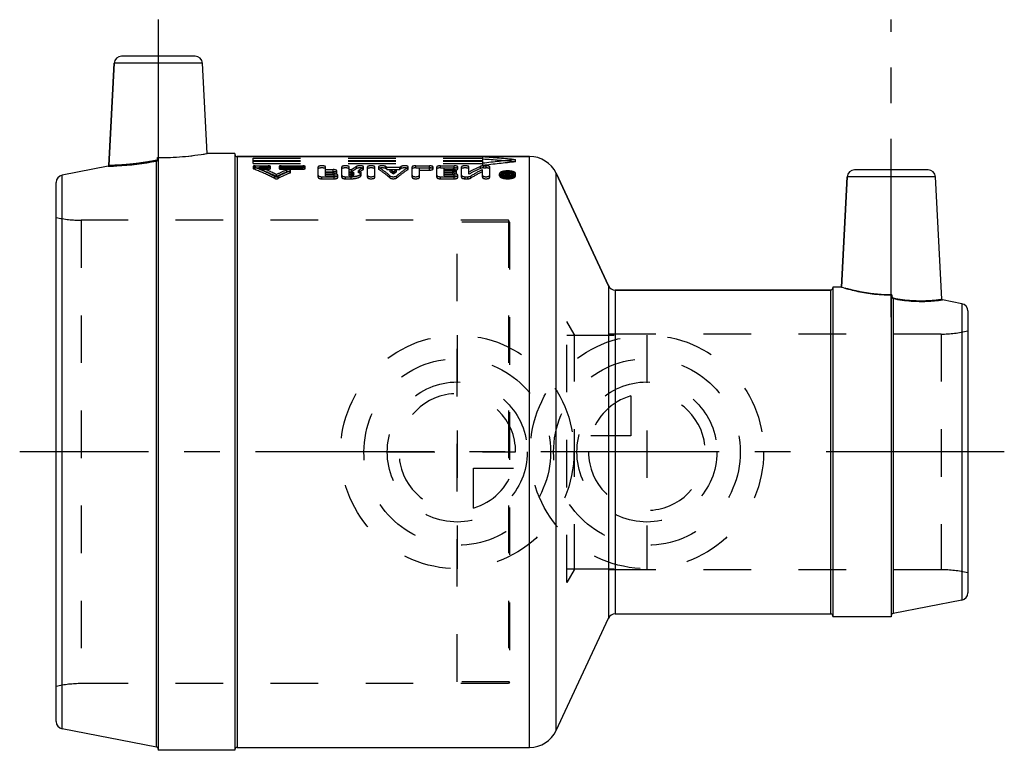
# Model space of a CAD drawing. Header units: millimetres. Extents: x 432 to 568, y 452 to 553.
import ezdxf

# ---------------------------------------------------------------- set-up
doc = ezdxf.new("R2010")
doc.units = ezdxf.units.MM
doc.header["$LTSCALE"] = 65.185185
doc.linetypes.add('CENTER', pattern=[0.6, 0.375, -0.075, 0.075, -0.075])
doc.linetypes.add('HIDDEN', pattern=[0.2, 0.1, -0.1])
for name, color, linetype in [('ACHSEN_1', 7, 'CONTINUOUS'), ('ACHSEN_S', 7, 'CONTINUOUS'), ('KOERPER', 7, 'CONTINUOUS'), ('KONST.EL_MIT_GEO', 7, 'CONTINUOUS'), ('KURVEN', 7, 'CONTINUOUS')]:
    doc.layers.add(name, color=color, linetype=linetype)

msp = doc.modelspace()

# ---------------------------------------------------------------- linework, layer by layer
at = {"layer": 'ACHSEN_1', "color": 2, "linetype": 'CENTER'}
for p, q in [((451.5, 552.58), (451.5, 525.26)), ((552, 511.82), (552, 552.58))]:
    msp.add_line(p, q, dxfattribs=at)
at = {"layer": 'ACHSEN_S', "color": 2, "linetype": 'CENTER'}
msp.add_line((567.5, 493.32), (432.5, 493.32), dxfattribs=at)
at = {"layer": 'KOERPER', "color": 7, "linetype": 'Continuous'}
for p, q in [((444.71, 532.58), (445.45, 546.63)), ((458.2, 534.23), (457.55, 546.63)), ((462, 534.23), (458.2, 534.23)), ((462, 534.23), (462, 452.43)), ((462.3, 533.83), (502.42, 533.83)), ((506.04, 531.52), (513.23, 516.1)), ((545.16, 515.92), (545.95, 531.03)), ((558.93, 514.26), (558.05, 531.03)), ((545.16, 515.92), (544, 515.92)), ((544, 515.92), (544, 470.73)), ((514.14, 515.52), (543.7, 515.52)), ((506.04, 455.13), (513.23, 470.55)), ((514.14, 471.12), (543.7, 471.12)), ((552, 470.73), (544, 470.73)), ((462, 452.43), (451.5, 452.43)), ((462.3, 452.82), (502.42, 452.82))]:
    msp.add_line(p, q, dxfattribs=at)
at = {"layer": 'KOERPER', "color": 8, "linetype": 'HIDDEN'}
for p, q in [((499.64, 524.83), (492.5, 524.83)), ((492.5, 461.83), (492.5, 524.82)), ((499.64, 524.83), (499.5, 525.08)), ((499.64, 524.83), (499.64, 461.82)), ((507.5, 475.43), (507.5, 511.22)), ((508.51, 509.48), (507.5, 511.22)), ((507.5, 509.32), (518.5, 509.32)), ((518.5, 509.32), (518.5, 477.33)), ((507.5, 477.32), (518.5, 477.32)), ((508.51, 477.18), (507.5, 475.43)), ((499.64, 461.82), (492.5, 461.82)), ((499.64, 461.82), (499.5, 461.57))]:
    msp.add_line(p, q, dxfattribs=at)
at = {"layer": 'KONST.EL_MIT_GEO', "color": 7, "linetype": 'Continuous'}
for p, q in [((456.55, 547.58), (446.45, 547.58)), ((445.45, 546.63), (444.71, 532.58)), ((457.55, 546.63), (445.45, 546.63)), ((451.4, 533.49), (451.4, 533.67)), ((451.5, 533.65), (451.5, 452.43)), ((462.3, 533.83), (462.3, 452.82)), ((502.42, 533.83), (462.3, 533.83)), ((502.42, 452.82), (502.42, 533.83)), ((444.63, 532.49), (438.31, 531.26)), ((444.63, 532.49), (444.91, 532.5)), ((444.71, 532.58), (444.73, 532.58)), ((451.26, 452.87), (451.26, 533.2)), ((557.05, 531.98), (546.95, 531.98)), ((438.31, 455.39), (438.31, 531.26)), ((506.04, 455.13), (506.04, 531.52)), ((513.23, 516.1), (506.04, 531.52)), ((545.95, 531.03), (545.16, 515.92)), ((558.05, 531.03), (545.95, 531.03)), ((437.5, 456.37), (437.5, 530.28)), ((513.23, 516.1), (513.23, 470.55)), ((514.14, 515.52), (514.14, 471.12)), ((543.7, 515.52), (514.14, 515.52)), ((543.7, 471.12), (543.7, 515.52)), ((552, 514.81), (552, 470.73)), ((552.1, 514.85), (552.1, 514.65)), ((552.24, 514.35), (552.24, 471.17)), ((559, 514.16), (559.01, 514.16)), ((561.69, 513.64), (559.01, 514.16)), ((561.69, 513.64), (561.69, 473.01)), ((562.5, 512.66), (562.5, 473.99)), ((561.69, 473.01), (552.24, 471.17)), ((451.26, 452.87), (438.31, 455.39))]:
    msp.add_line(p, q, dxfattribs=at)
at = {"layer": 'KONST.EL_MIT_GEO', "color": 8, "linetype": 'HIDDEN'}
for p, q in [((462, 534.12), (462, 452.52)), ((464.5, 532.87), (464.5, 533.58)), ((464.5, 533.58), (496, 533.58)), ((464.5, 533.28), (496, 533.28)), ((496, 533.28), (496, 533.76)), ((500.5, 533.09), (500.5, 533.39)), ((464.5, 533.18), (496, 533.18)), ((464.5, 532.87), (496, 532.87)), ((464.5, 532.46), (464.5, 532.17)), ((464.56, 532.12), (464.56, 532.41)), ((464.8, 532.26), (464.8, 532.54)), ((464.8, 532.54), (466.58, 532.54)), ((464.8, 532.26), (466.58, 532.26)), ((465.39, 532.09), (465.39, 532.38)), ((465.39, 532.38), (466.58, 532.38)), ((465.39, 532.09), (466.58, 532.09)), ((466.58, 532.09), (466.58, 532.54)), ((466.88, 532.17), (466.88, 532.46)), ((468.07, 532.46), (468.07, 532.17)), ((468.36, 532.09), (468.36, 532.54)), ((468.36, 532.54), (471.33, 532.54)), ((468.36, 532.38), (471.33, 532.38)), ((468.36, 532.26), (471.33, 532.26)), ((468.36, 532.09), (471.33, 532.09)), ((469.11, 531.71), (469.11, 531.99)), ((469.65, 531.65), (469.65, 531.93)), ((471.33, 532.09), (471.33, 532.54)), ((471.63, 532.17), (471.63, 532.46)), ((473.42, 530.97), (473.42, 532.4)), ((474.44, 531.74), (474.44, 532.4)), ((474.44, 532.02), (475.46, 532.02)), ((475.46, 531.74), (475.46, 532.02)), ((476.65, 530.97), (476.65, 532.4)), ((477.67, 531.74), (477.67, 532.4)), ((477.67, 532.02), (478.01, 532.02)), ((478.01, 531.74), (478.01, 532.02)), ((478.69, 532.17), (478.69, 532.46)), ((479.61, 532.05), (479.61, 532.34)), ((479.66, 532.11), (479.66, 532.4)), ((480.17, 530.97), (480.17, 532.4)), ((481.19, 530.97), (481.19, 532.4)), ((481.7, 532.4), (481.7, 532.11)), ((481.74, 532.05), (481.74, 532.34)), ((482.67, 532.17), (482.67, 532.46)), ((482.86, 532.05), (482.86, 532.34)), ((482.86, 532.34), (484.62, 532.34)), ((482.86, 532.05), (484.62, 532.05)), ((483.3, 531.74), (483.3, 532.02)), ((483.3, 532.02), (484.17, 532.02)), ((484.17, 531.74), (484.17, 532.02)), ((484.62, 532.05), (484.62, 532.34)), ((484.8, 532.17), (484.8, 532.46)), ((485.74, 532.05), (485.74, 532.34)), ((485.78, 532.11), (485.78, 532.4)), ((486.29, 530.97), (486.29, 532.4)), ((486.8, 532.26), (486.8, 532.54)), ((486.8, 532.54), (488.67, 532.54)), ((486.8, 532.26), (488.67, 532.26)), ((487.31, 530.97), (487.31, 532.25)), ((487.31, 532.25), (488.67, 532.25)), ((487.31, 531.96), (488.67, 531.96)), ((488.67, 532.26), (488.67, 532.54)), ((488.67, 531.96), (488.67, 532.25)), ((489.18, 532.11), (489.18, 532.4)), ((489.68, 530.97), (489.68, 532.4)), ((490.19, 532.26), (490.19, 532.54)), ((490.19, 532.54), (492.06, 532.54)), ((490.19, 532.26), (492.06, 532.26)), ((490.7, 531.74), (490.7, 532.25)), ((490.7, 532.25), (492.06, 532.25)), ((490.7, 532.02), (491.89, 532.02)), ((490.7, 531.96), (492.06, 531.96)), ((491.89, 531.74), (491.89, 532.02)), ((492.06, 532.26), (492.06, 532.54)), ((492.06, 531.96), (492.06, 532.25)), ((492.57, 532.11), (492.57, 532.4)), ((493.08, 530.97), (493.08, 532.4)), ((494.1, 531.41), (494.1, 532.4)), ((495.67, 532.19), (495.67, 532.48)), ((495.94, 530.97), (495.94, 532.02)), ((496, 532.58), (496, 533.18)), ((496.11, 532.26), (496.11, 532.54)), ((496.11, 532.54), (496.44, 532.54)), ((496.11, 532.26), (496.44, 532.26)), ((496.44, 532.26), (496.44, 532.54)), ((496.95, 530.97), (496.95, 532.4)), ((467.48, 530.82), (467.48, 531.1)), ((467.72, 531.07), (467.72, 531.35)), ((467.96, 530.82), (467.96, 531.1)), ((469.59, 531.59), (469.59, 531.87)), ((473.93, 530.77), (473.93, 531.05)), ((473.93, 531.05), (475.63, 531.05)), ((473.93, 530.77), (475.63, 530.77)), ((474.44, 531.74), (475.46, 531.74)), ((474.44, 531.15), (474.44, 531.69)), ((474.44, 531.69), (475.46, 531.69)), ((474.44, 531.43), (475.63, 531.43)), ((474.44, 531.4), (475.46, 531.4)), ((474.44, 531.15), (475.63, 531.15)), ((475.46, 531.4), (475.46, 531.69)), ((475.63, 531.15), (475.63, 531.43)), ((475.63, 530.77), (475.63, 531.05)), ((475.97, 531.58), (475.97, 531.86)), ((476.14, 530.97), (476.14, 531.25)), ((477.16, 530.77), (477.16, 531.05)), ((477.16, 531.05), (477.95, 531.05)), ((477.16, 530.77), (477.95, 530.77)), ((477.67, 531.74), (478.01, 531.74)), ((477.67, 531.15), (477.67, 531.69)), ((477.67, 531.69), (477.95, 531.69)), ((477.67, 531.43), (477.95, 531.43)), ((477.67, 531.4), (477.95, 531.4)), ((477.67, 531.15), (477.95, 531.15)), ((477.95, 531.15), (477.95, 531.69)), ((477.95, 530.77), (477.95, 531.05)), ((478.31, 531.28), (478.31, 531.56)), ((478.94, 531.6), (478.94, 531.89)), ((479.33, 531.28), (479.33, 531.56)), ((483.27, 530.89), (483.27, 531.17)), ((483.3, 531.74), (484.17, 531.74)), ((483.74, 531.42), (483.74, 531.7)), ((484.2, 530.89), (484.2, 531.17)), ((490.19, 530.77), (490.19, 531.05)), ((490.19, 531.05), (492.06, 531.05)), ((490.19, 530.77), (492.06, 530.77)), ((490.7, 531.74), (491.89, 531.74)), ((490.7, 531.15), (490.7, 531.69)), ((490.7, 531.69), (491.89, 531.69)), ((490.7, 531.43), (492.06, 531.43)), ((490.7, 531.4), (491.89, 531.4)), ((490.7, 531.15), (492.06, 531.15)), ((491.89, 531.4), (491.89, 531.69)), ((492.06, 531.15), (492.06, 531.43)), ((492.06, 530.77), (492.06, 531.05)), ((492.4, 531.58), (492.4, 531.86)), ((492.57, 530.97), (492.57, 531.25)), ((493.59, 530.77), (493.59, 531.05)), ((493.59, 531.05), (493.93, 531.05)), ((493.59, 530.77), (493.93, 530.77)), ((493.93, 530.77), (493.93, 531.05)), ((494.36, 530.87), (494.36, 531.14)), ((498.29, 531.18), (498.29, 531.46)), ((498.55, 531.18), (498.55, 531.46)), ((499.14, 530.97), (499.14, 531.67)), ((499.14, 531.67), (499.31, 531.67)), ((499.14, 531.39), (499.31, 531.39)), ((499.14, 531.25), (499.39, 531.25)), ((499.14, 530.97), (499.39, 530.97)), ((499.28, 531.03), (499.28, 531.44)), ((499.28, 531.44), (499.39, 531.44)), ((499.28, 531.31), (499.39, 531.31)), ((499.28, 531.16), (499.39, 531.16)), ((499.28, 531.03), (499.39, 531.03)), ((499.31, 531.22), (499.31, 531.67)), ((499.31, 531.5), (499.36, 531.5)), ((499.31, 531.22), (499.36, 531.22)), ((499.36, 531.5), (499.37, 531.52)), ((499.36, 531.22), (499.36, 531.5)), ((499.39, 530.97), (499.39, 531.44)), ((499.47, 531.39), (499.47, 531.67)), ((499.47, 531.67), (499.65, 531.67)), ((499.47, 531.39), (499.65, 531.39)), ((499.48, 531.06), (499.48, 531.41)), ((499.53, 531.2), (499.53, 531.48)), ((499.65, 531.06), (499.65, 531.67)), ((500.24, 531.18), (500.24, 531.46)), ((500.5, 531.18), (500.5, 531.46)), ((440.94, 525.08), (440.94, 461.57)), ((499.5, 525.08), (440.94, 525.08)), ((499.5, 525.08), (499.5, 461.57)), ((499.64, 524.83), (499.5, 525.08)), ((544, 515.83), (544, 470.82)), ((508.51, 509.48), (507.5, 511.22)), ((508.51, 509.48), (508.51, 477.18)), ((558.85, 509.48), (508.51, 509.48)), ((558.85, 509.48), (558.85, 477.18)), ((508.51, 477.18), (507.5, 475.43)), ((558.85, 477.18), (508.51, 477.18)), ((499.64, 461.82), (499.5, 461.57)), ((499.5, 461.57), (440.94, 461.57))]:
    msp.add_line(p, q, dxfattribs=at)
at = {"layer": 'KONST.EL_MIT_GEO', "color": 7, "linetype": 'Continuous'}
for centre, radius, start, end in [((446.45, 546.58), 1, 90, 177), ((456.55, 546.58), 1, 3, 90), ((451.5, 573.25), 39.58, 269.8589, 270.0015), ((451.44, 574.9), 41.23, 270.0786, 279.4317), ((462.3, 534.12), 0.3, 180, 270), ((502.42, 529.83), 4, 25, 90), ((444.61, 532.59), 0.1, 280.9933, 357.0008), ((546.95, 530.98), 1, 90, 177), ((557.05, 530.98), 1, 3, 90), ((438.5, 530.28), 1, 101, 180), ((514.14, 516.52), 1, 205, 270), ((543.7, 515.83), 0.3, 270, 360), ((552, 535.77), 20.92, 269.9972, 270.2668), ((559.03, 514.26), 0.1, 182.9961, 259.0079), ((561.5, 512.66), 1, 0, 79), ((561.5, 473.99), 1, 281, 360), ((552.3, 470.88), 0.3, 101, 180), ((514.14, 470.12), 1, 90, 155), ((543.7, 470.82), 0.3, 37.4995, 90), ((438.5, 456.37), 1, 180, 259), ((502.42, 456.82), 4, 270, 335), ((451.2, 452.58), 0.3, 0, 79), ((462.3, 452.52), 0.3, 90, 180)]:
    msp.add_arc(centre, radius, start, end, dxfattribs=at)
at = {"layer": 'KONST.EL_MIT_GEO', "color": 8, "linetype": 'HIDDEN'}
for centre, radius, start, end in [((451.45, 574.88), 41.21, 269.9382, 279.433), ((454.23, 503.89), 30.59, 63.837, 68.6027), ((454.26, 503.47), 30.7, 64.0042, 68.7468), ((481.42, 503.43), 31.1, 113.3262, 116.1504), ((486.77, 519.24), 15.49, 121.4441, 124.4163), ((486.73, 518.92), 15.5, 121.2558, 124.2192), ((488.15, 518.86), 15.95, 122.3558, 125.255), ((488.11, 518.54), 15.96, 122.1645, 125.0558), ((475.11, 520.79), 13.9, 56.1638, 57.0702), ((475.15, 520.47), 13.91, 56.3591, 57.2629), ((474.02, 519.24), 15.8, 52.0507, 54.0178), ((493.46, 519.24), 15.8, 125.9822, 127.9493), ((492.36, 520.79), 13.9, 122.9298, 123.8362), ((492.33, 520.47), 13.91, 122.7371, 123.6409), ((505.21, 511.51), 23.03, 114.4568, 118.8368), ((505.18, 511.14), 23.1, 114.2971, 118.6583), ((507.15, 510.13), 24.6, 117.1311, 121.3322), ((481.39, 503.02), 31.21, 113.1725, 115.9834), ((482.39, 502.95), 31.63, 113.8835, 117.1478), ((482.36, 502.54), 31.74, 113.7269, 116.9764), ((474.07, 518.93), 15.79, 52.2557, 54.2187), ((493.41, 518.93), 15.79, 125.7813, 127.7443), ((507.11, 509.77), 24.65, 116.9592, 121.1444), ((499.4, 533.37), 2.22, 267.7592, 272.1674), ((510.6, 524.19), 13.25, 147.0738, 147.9596), ((510.85, 524.36), 13.52, 147.6599, 148.0492), ((499.39, 531.54), 0.232, 269.9587, 273.928), ((510.5, 524.58), 13.11, 147.2623, 147.6599), ((499.4, 533.33), 2.18, 272.1591, 274.5987), ((510.92, 524.43), 13.4, 147.2673, 148.2187), ((499.44, 531.08), 0.417, 74.0955, 77.5288), ((510.8, 524.17), 13.29, 147.0746, 148.0291), ((499.41, 533.21), 2.06, 274.5944, 276.7527), ((440.94, 540.08), 15, 256.7385, 270), ((558.85, 524.48), 15, 270, 284.0699), ((558.85, 462.18), 15, 75.9301, 90), ((543.7, 470.82), 0.3, 0, 37.4995), ((440.94, 446.57), 15, 90, 103.2615)]:
    msp.add_arc(centre, radius, start, end, dxfattribs=at)
for centre, major_axis, start_param, end_param in [((485.11, 493.32), (81.6, 0), 1.381032, 1.436916), ((485.11, 493.32), (81, 0), 1.379609, 1.435919), ((515.89, 493.32), (81.6, 0), 1.760561, 1.817052), ((515.89, 493.32), (81, 0), 1.761984, 1.818915)]:
    msp.add_ellipse(centre, major_axis=major_axis, ratio=0.5, start_param=start_param, end_param=end_param, dxfattribs=at)
for points, knots in [([(451.24, 533.29), (450.82, 533.21), (449.99, 533.06), (448.78, 532.88), (447.66, 532.75), (446.81, 532.68), (446.21, 532.64), (445.83, 532.62), (445.5, 532.61), (445.23, 532.6), (445.01, 532.59), (444.87, 532.59), (444.79, 532.59), (444.75, 532.58), (444.73, 532.58), (444.72, 532.58), (444.71, 532.58)], [0, 0, 0, 0, 0.19652, 0.384851, 0.557931, 0.709176, 0.7748, 0.832921, 0.883015, 0.924625, 0.95738, 0.980988, 0.989291, 0.995233, 0.998806, 1, 1, 1, 1]), ([(451.26, 533.2), (451.26, 533.2), (451.25, 533.23), (451.25, 533.26), (451.24, 533.29)], [0, 0, 0, 0, 0.118906, 1, 1, 1, 1]), ([(451.26, 533.2), (450.42, 533.04), (449.19, 532.84), (447.63, 532.66), (446.63, 532.58), (445.82, 532.53), (445.22, 532.5), (444.84, 532.5), (444.68, 532.49), (444.63, 532.49)], [0, 0, 0, 0, 0.384429, 0.557442, 0.708727, 0.832595, 0.924452, 0.980941, 1, 1, 1, 1]), ([(464.8, 532.54), (464.73, 532.54), (464.63, 532.53), (464.53, 532.5), (464.5, 532.47), (464.5, 532.46)], [0, 0, 0, 0, 0.660311, 0.877565, 1, 1, 1, 1]), ([(464.5, 532.46), (464.5, 532.46), (464.51, 532.43), (464.54, 532.42), (464.56, 532.41)], [0, 0, 0, 0, 0.173762, 1, 1, 1, 1]), ([(464.8, 532.26), (464.73, 532.26), (464.63, 532.25), (464.53, 532.22), (464.5, 532.19), (464.5, 532.17)], [0, 0, 0, 0, 0.660623, 0.877406, 1, 1, 1, 1]), ([(464.5, 532.17), (464.5, 532.17), (464.51, 532.14), (464.54, 532.13), (464.56, 532.12)], [0, 0, 0, 0, 0.174591, 1, 1, 1, 1]), ([(467.48, 531.1), (467.24, 531.22), (466.28, 531.7), (465.3, 532.12), (464.56, 532.41)], [0, 0, 0, 0, 0.254134, 1, 1, 1, 1]), ([(467.48, 530.82), (467.24, 530.94), (466.28, 531.41), (465.3, 531.84), (464.56, 532.12)], [0, 0, 0, 0, 0.253688, 1, 1, 1, 1]), ([(466.88, 532.46), (466.88, 532.47), (466.85, 532.5), (466.75, 532.53), (466.65, 532.54), (466.58, 532.54)], [0, 0, 0, 0, 0.122012, 0.338058, 1, 1, 1, 1]), ([(466.58, 532.38), (466.65, 532.38), (466.75, 532.39), (466.85, 532.42), (466.88, 532.45), (466.88, 532.46)], [0, 0, 0, 0, 0.658721, 0.876991, 1, 1, 1, 1]), ([(466.88, 532.17), (466.88, 532.19), (466.85, 532.22), (466.75, 532.25), (466.65, 532.26), (466.58, 532.26)], [0, 0, 0, 0, 0.122745, 0.339266, 1, 1, 1, 1]), ([(466.58, 532.09), (466.65, 532.09), (466.75, 532.1), (466.85, 532.13), (466.88, 532.16), (466.88, 532.17)], [0, 0, 0, 0, 0.657875, 0.877951, 1, 1, 1, 1]), ([(468.36, 532.54), (468.29, 532.54), (468.2, 532.53), (468.1, 532.5), (468.07, 532.47), (468.07, 532.46)], [0, 0, 0, 0, 0.659702, 0.877526, 1, 1, 1, 1]), ([(468.07, 532.46), (468.07, 532.45), (468.1, 532.42), (468.2, 532.39), (468.29, 532.38), (468.36, 532.38)], [0, 0, 0, 0, 0.122531, 0.33904, 1, 1, 1, 1]), ([(468.36, 532.26), (468.29, 532.26), (468.2, 532.25), (468.1, 532.22), (468.07, 532.19), (468.07, 532.17)], [0, 0, 0, 0, 0.658863, 0.878483, 1, 1, 1, 1]), ([(468.07, 532.17), (468.07, 532.16), (468.1, 532.13), (468.2, 532.1), (468.29, 532.09), (468.36, 532.09)], [0, 0, 0, 0, 0.123275, 0.340249, 1, 1, 1, 1]), ([(469.65, 531.93), (469.64, 531.96), (469.59, 531.99), (469.52, 532.01), (469.41, 532.03), (469.27, 532.03), (469.16, 532.01), (469.11, 531.99)], [0, 0, 0, 0, 0.139616, 0.260038, 0.407225, 0.73002, 1, 1, 1, 1]), ([(469.59, 531.87), (469.59, 531.88), (469.62, 531.89), (469.65, 531.91), (469.65, 531.93)], [0, 0, 0, 0, 0.335807, 1, 1, 1, 1]), ([(471.63, 532.46), (471.63, 532.47), (471.6, 532.5), (471.5, 532.53), (471.41, 532.54), (471.33, 532.54)], [0, 0, 0, 0, 0.122012, 0.338058, 1, 1, 1, 1]), ([(471.33, 532.38), (471.41, 532.38), (471.5, 532.39), (471.6, 532.42), (471.63, 532.45), (471.63, 532.46)], [0, 0, 0, 0, 0.658721, 0.876991, 1, 1, 1, 1]), ([(471.63, 532.17), (471.63, 532.19), (471.6, 532.22), (471.5, 532.25), (471.41, 532.26), (471.33, 532.26)], [0, 0, 0, 0, 0.122745, 0.339266, 1, 1, 1, 1]), ([(471.33, 532.09), (471.41, 532.09), (471.5, 532.1), (471.6, 532.13), (471.63, 532.16), (471.63, 532.17)], [0, 0, 0, 0, 0.657875, 0.877951, 1, 1, 1, 1]), ([(474.44, 532.4), (474.44, 532.42), (474.39, 532.47), (474.22, 532.53), (473.93, 532.56), (473.64, 532.53), (473.47, 532.47), (473.42, 532.42), (473.42, 532.4)], [0, 0, 0, 0, 0.06164, 0.170165, 0.500017, 0.829855, 0.938363, 1, 1, 1, 1]), ([(474.44, 532.11), (474.44, 532.14), (474.39, 532.19), (474.21, 532.24), (473.93, 532.27), (473.64, 532.24), (473.47, 532.19), (473.42, 532.14), (473.42, 532.11)], [0, 0, 0, 0, 0.061566, 0.170459, 0.499905, 0.829433, 0.938562, 1, 1, 1, 1]), ([(475.97, 531.86), (475.97, 531.88), (475.92, 531.94), (475.8, 531.98), (475.64, 532.02), (475.52, 532.03), (475.46, 532.02)], [0, 0, 0, 0, 0.132733, 0.35034, 0.651169, 1, 1, 1, 1]), ([(477.67, 532.4), (477.67, 532.42), (477.61, 532.47), (477.44, 532.53), (477.16, 532.56), (476.87, 532.53), (476.7, 532.47), (476.65, 532.42), (476.65, 532.4)], [0, 0, 0, 0, 0.06164, 0.170165, 0.500017, 0.829855, 0.938363, 1, 1, 1, 1]), ([(477.67, 532.11), (477.67, 532.14), (477.61, 532.19), (477.44, 532.24), (477.16, 532.27), (476.87, 532.24), (476.7, 532.19), (476.65, 532.14), (476.65, 532.11)], [0, 0, 0, 0, 0.061566, 0.170459, 0.499905, 0.829433, 0.938562, 1, 1, 1, 1]), ([(479.66, 532.4), (479.66, 532.42), (479.62, 532.46), (479.54, 532.5), (479.41, 532.53), (479.26, 532.54), (479.09, 532.55), (478.93, 532.53), (478.8, 532.51), (478.72, 532.48), (478.69, 532.46)], [0, 0, 0, 0, 0.054717, 0.145318, 0.273913, 0.429953, 0.597609, 0.75896, 0.897323, 1, 1, 1, 1]), ([(479.66, 532.11), (479.66, 532.13), (479.62, 532.18), (479.54, 532.21), (479.41, 532.24), (479.26, 532.26), (479.09, 532.26), (478.93, 532.25), (478.8, 532.22), (478.72, 532.19), (478.69, 532.17)], [0, 0, 0, 0, 0.054748, 0.145614, 0.274831, 0.430146, 0.598269, 0.758523, 0.897504, 1, 1, 1, 1]), ([(479.61, 532.34), (479.62, 532.34), (479.64, 532.36), (479.66, 532.38), (479.66, 532.4)], [0, 0, 0, 0, 0.317926, 1, 1, 1, 1]), ([(479.61, 532.05), (479.62, 532.05), (479.64, 532.07), (479.66, 532.09), (479.66, 532.11)], [0, 0, 0, 0, 0.325886, 1, 1, 1, 1]), ([(481.19, 532.4), (481.19, 532.42), (481.13, 532.47), (480.96, 532.53), (480.68, 532.56), (480.39, 532.53), (480.22, 532.47), (480.17, 532.42), (480.17, 532.4)], [0, 0, 0, 0, 0.06164, 0.170165, 0.500017, 0.829855, 0.938363, 1, 1, 1, 1]), ([(481.19, 532.11), (481.19, 532.14), (481.13, 532.19), (480.96, 532.24), (480.68, 532.27), (480.39, 532.24), (480.22, 532.19), (480.17, 532.14), (480.17, 532.11)], [0, 0, 0, 0, 0.061566, 0.170459, 0.499905, 0.829433, 0.938562, 1, 1, 1, 1]), ([(482.67, 532.46), (482.64, 532.48), (482.57, 532.51), (482.43, 532.53), (482.27, 532.55), (482.1, 532.54), (481.95, 532.53), (481.82, 532.5), (481.73, 532.46), (481.7, 532.42), (481.7, 532.4)], [0, 0, 0, 0, 0.100609, 0.237814, 0.399017, 0.567286, 0.724315, 0.853901, 0.945117, 1, 1, 1, 1]), ([(481.7, 532.4), (481.7, 532.39), (481.7, 532.37), (481.72, 532.35), (481.74, 532.34)], [0, 0, 0, 0, 0.205261, 1, 1, 1, 1]), ([(482.67, 532.17), (482.64, 532.19), (482.57, 532.22), (482.43, 532.24), (482.27, 532.26), (482.1, 532.26), (481.95, 532.24), (481.82, 532.21), (481.73, 532.18), (481.7, 532.13), (481.7, 532.11)], [0, 0, 0, 0, 0.100674, 0.238008, 0.398343, 0.566851, 0.723057, 0.853542, 0.944882, 1, 1, 1, 1]), ([(481.7, 532.11), (481.7, 532.11), (481.7, 532.08), (481.72, 532.06), (481.74, 532.05)], [0, 0, 0, 0, 0.203426, 1, 1, 1, 1]), ([(483.27, 531.17), (483.15, 531.28), (482.65, 531.69), (482.14, 532.07), (481.74, 532.34)], [0, 0, 0, 0, 0.258309, 1, 1, 1, 1]), ([(483.27, 530.89), (483.15, 531), (482.65, 531.41), (482.14, 531.79), (481.74, 532.05)], [0, 0, 0, 0, 0.258099, 1, 1, 1, 1]), ([(484.2, 531.17), (484.33, 531.28), (484.82, 531.69), (485.34, 532.07), (485.74, 532.34)], [0, 0, 0, 0, 0.258309, 1, 1, 1, 1]), ([(484.2, 530.89), (484.33, 531), (484.82, 531.41), (485.34, 531.79), (485.74, 532.05)], [0, 0, 0, 0, 0.258099, 1, 1, 1, 1]), ([(485.78, 532.4), (485.78, 532.42), (485.74, 532.46), (485.65, 532.5), (485.53, 532.53), (485.37, 532.54), (485.2, 532.55), (485.04, 532.53), (484.91, 532.51), (484.83, 532.48), (484.8, 532.46)], [0, 0, 0, 0, 0.054943, 0.146243, 0.275863, 0.432902, 0.601133, 0.762276, 0.89943, 1, 1, 1, 1]), ([(485.78, 532.11), (485.78, 532.13), (485.74, 532.18), (485.65, 532.21), (485.53, 532.24), (485.37, 532.26), (485.2, 532.26), (485.04, 532.24), (484.91, 532.22), (484.83, 532.19), (484.8, 532.17)], [0, 0, 0, 0, 0.055, 0.146495, 0.276792, 0.433038, 0.601757, 0.761809, 0.899605, 1, 1, 1, 1]), ([(485.74, 532.34), (485.74, 532.34), (485.76, 532.36), (485.78, 532.38), (485.78, 532.4)], [0, 0, 0, 0, 0.313955, 1, 1, 1, 1]), ([(485.74, 532.05), (485.74, 532.06), (485.76, 532.07), (485.78, 532.1), (485.78, 532.11)], [0, 0, 0, 0, 0.321998, 1, 1, 1, 1]), ([(486.8, 532.54), (486.68, 532.54), (486.51, 532.53), (486.34, 532.47), (486.29, 532.42), (486.29, 532.4)], [0, 0, 0, 0, 0.659697, 0.876738, 1, 1, 1, 1]), ([(486.8, 532.26), (486.68, 532.26), (486.51, 532.24), (486.34, 532.19), (486.29, 532.14), (486.29, 532.11)], [0, 0, 0, 0, 0.658924, 0.8769, 1, 1, 1, 1]), ([(489.18, 532.4), (489.18, 532.42), (489.12, 532.47), (488.95, 532.53), (488.79, 532.54), (488.67, 532.54)], [0, 0, 0, 0, 0.12324, 0.340293, 1, 1, 1, 1]), ([(488.67, 532.25), (488.79, 532.25), (488.95, 532.27), (489.12, 532.32), (489.18, 532.38), (489.18, 532.4)], [0, 0, 0, 0, 0.658059, 0.875881, 1, 1, 1, 1]), ([(489.18, 532.11), (489.18, 532.14), (489.12, 532.19), (488.95, 532.24), (488.79, 532.26), (488.67, 532.26)], [0, 0, 0, 0, 0.123807, 0.340593, 1, 1, 1, 1]), ([(488.67, 531.96), (488.79, 531.96), (488.95, 531.98), (489.12, 532.04), (489.18, 532.09), (489.18, 532.11)], [0, 0, 0, 0, 0.65753, 0.87551, 1, 1, 1, 1]), ([(490.19, 532.54), (490.07, 532.54), (489.91, 532.53), (489.74, 532.47), (489.68, 532.42), (489.68, 532.4)], [0, 0, 0, 0, 0.659697, 0.876738, 1, 1, 1, 1]), ([(490.19, 532.26), (490.07, 532.26), (489.91, 532.24), (489.74, 532.19), (489.68, 532.14), (489.68, 532.11)], [0, 0, 0, 0, 0.658924, 0.8769, 1, 1, 1, 1]), ([(492.4, 531.86), (492.4, 531.88), (492.35, 531.94), (492.24, 531.98), (492.08, 532.02), (491.96, 532.03), (491.89, 532.02)], [0, 0, 0, 0, 0.132733, 0.35034, 0.651169, 1, 1, 1, 1]), ([(492.57, 532.4), (492.57, 532.42), (492.52, 532.47), (492.35, 532.53), (492.18, 532.54), (492.06, 532.54)], [0, 0, 0, 0, 0.12324, 0.340293, 1, 1, 1, 1]), ([(492.06, 532.25), (492.18, 532.25), (492.35, 532.27), (492.52, 532.32), (492.57, 532.38), (492.57, 532.4)], [0, 0, 0, 0, 0.658059, 0.875881, 1, 1, 1, 1]), ([(492.57, 532.11), (492.57, 532.14), (492.52, 532.19), (492.35, 532.24), (492.18, 532.26), (492.06, 532.26)], [0, 0, 0, 0, 0.123807, 0.340593, 1, 1, 1, 1]), ([(492.06, 531.96), (492.18, 531.96), (492.35, 531.98), (492.52, 532.04), (492.57, 532.09), (492.57, 532.11)], [0, 0, 0, 0, 0.65753, 0.87551, 1, 1, 1, 1]), ([(494.1, 532.4), (494.1, 532.42), (494.05, 532.47), (493.88, 532.53), (493.59, 532.56), (493.3, 532.53), (493.13, 532.47), (493.08, 532.42), (493.08, 532.4)], [0, 0, 0, 0, 0.06164, 0.170165, 0.500017, 0.829855, 0.938363, 1, 1, 1, 1]), ([(494.1, 532.11), (494.1, 532.14), (494.05, 532.19), (493.88, 532.24), (493.59, 532.27), (493.3, 532.24), (493.13, 532.19), (493.08, 532.14), (493.08, 532.11)], [0, 0, 0, 0, 0.061566, 0.170459, 0.499905, 0.829433, 0.938562, 1, 1, 1, 1]), ([(496.11, 532.54), (496.02, 532.54), (495.88, 532.53), (495.73, 532.5), (495.67, 532.48)], [0, 0, 0, 0, 0.56467, 1, 1, 1, 1]), ([(496.11, 532.26), (496.02, 532.26), (495.88, 532.25), (495.73, 532.22), (495.67, 532.19)], [0, 0, 0, 0, 0.562006, 1, 1, 1, 1]), ([(496.95, 532.4), (496.95, 532.42), (496.9, 532.47), (496.73, 532.53), (496.57, 532.54), (496.44, 532.54)], [0, 0, 0, 0, 0.123262, 0.340315, 1, 1, 1, 1]), ([(496.95, 532.11), (496.95, 532.14), (496.9, 532.19), (496.73, 532.24), (496.57, 532.26), (496.44, 532.26)], [0, 0, 0, 0, 0.123173, 0.340491, 1, 1, 1, 1]), ([(467.48, 531.1), (467.55, 531.06), (467.72, 531.04), (467.89, 531.06), (467.96, 531.1)], [0, 0, 0, 0, 0.500279, 1, 1, 1, 1]), ([(467.48, 530.82), (467.55, 530.78), (467.72, 530.77), (467.89, 530.78), (467.96, 530.82)], [0, 0, 0, 0, 0.501031, 1, 1, 1, 1]), ([(469.65, 531.65), (469.65, 531.68), (469.56, 531.73), (469.43, 531.74), (469.27, 531.75), (469.16, 531.73), (469.11, 531.71)], [0, 0, 0, 0, 0.141105, 0.408768, 0.730486, 1, 1, 1, 1]), ([(469.59, 531.59), (469.6, 531.6), (469.62, 531.61), (469.65, 531.63), (469.65, 531.65)], [0, 0, 0, 0, 0.347785, 1, 1, 1, 1]), ([(473.42, 531.25), (473.42, 531.22), (473.46, 531.15), (473.58, 531.1), (473.74, 531.06), (473.86, 531.05), (473.93, 531.05)], [0, 0, 0, 0, 0.143016, 0.36241, 0.658722, 1, 1, 1, 1]), ([(473.42, 530.97), (473.42, 530.94), (473.47, 530.87), (473.58, 530.82), (473.74, 530.78), (473.86, 530.77), (473.93, 530.77)], [0, 0, 0, 0, 0.143529, 0.364073, 0.661477, 1, 1, 1, 1]), ([(475.46, 531.69), (475.52, 531.69), (475.64, 531.69), (475.81, 531.73), (475.92, 531.78), (475.97, 531.83), (475.97, 531.86)], [0, 0, 0, 0, 0.347627, 0.648061, 0.866446, 1, 1, 1, 1]), ([(475.97, 531.58), (475.97, 531.6), (475.92, 531.66), (475.8, 531.7), (475.64, 531.73), (475.52, 531.74), (475.46, 531.74)], [0, 0, 0, 0, 0.133404, 0.350931, 0.653381, 1, 1, 1, 1]), ([(475.46, 531.4), (475.52, 531.4), (475.64, 531.41), (475.8, 531.45), (475.92, 531.49), (475.97, 531.55), (475.97, 531.58)], [0, 0, 0, 0, 0.34591, 0.647123, 0.865945, 1, 1, 1, 1]), ([(476.14, 531.25), (476.14, 531.31), (475.99, 531.39), (475.82, 531.42), (475.69, 531.43), (475.63, 531.43)], [0, 0, 0, 0, 0.351546, 0.652536, 1, 1, 1, 1]), ([(475.63, 531.05), (475.69, 531.05), (475.82, 531.06), (475.98, 531.1), (476.09, 531.15), (476.14, 531.22), (476.14, 531.25)], [0, 0, 0, 0, 0.341326, 0.637649, 0.857035, 1, 1, 1, 1]), ([(476.14, 530.97), (476.14, 530.99), (476.09, 531.06), (475.97, 531.11), (475.81, 531.14), (475.69, 531.15), (475.63, 531.15)], [0, 0, 0, 0, 0.143246, 0.362172, 0.660343, 1, 1, 1, 1]), ([(475.63, 530.77), (475.69, 530.77), (475.81, 530.78), (475.98, 530.82), (476.09, 530.87), (476.14, 530.94), (476.14, 530.97)], [0, 0, 0, 0, 0.338791, 0.635756, 0.856118, 1, 1, 1, 1]), ([(476.65, 531.25), (476.65, 531.22), (476.69, 531.15), (476.81, 531.1), (476.97, 531.06), (477.09, 531.05), (477.16, 531.05)], [0, 0, 0, 0, 0.143016, 0.36241, 0.658722, 1, 1, 1, 1]), ([(476.65, 530.97), (476.65, 530.94), (476.69, 530.87), (476.81, 530.82), (476.97, 530.78), (477.09, 530.77), (477.16, 530.77)], [0, 0, 0, 0, 0.143529, 0.364073, 0.661477, 1, 1, 1, 1]), ([(477.95, 531.69), (477.99, 531.69), (478.08, 531.68), (478.2, 531.66), (478.31, 531.61), (478.31, 531.56)], [0, 0, 0, 0, 0.35083, 0.654024, 1, 1, 1, 1]), ([(477.95, 531.05), (478.12, 531.05), (478.46, 531.08), (478.84, 531.17), (479.09, 531.28), (479.24, 531.38), (479.33, 531.49), (479.33, 531.56)], [0, 0, 0, 0, 0.343222, 0.641013, 0.762047, 0.861227, 1, 1, 1, 1]), ([(478.31, 531.56), (478.31, 531.54), (478.27, 531.5), (478.19, 531.46), (478.08, 531.44), (477.99, 531.43), (477.95, 531.43)], [0, 0, 0, 0, 0.138436, 0.357481, 0.655829, 1, 1, 1, 1]), ([(477.95, 531.4), (477.99, 531.4), (478.08, 531.4), (478.2, 531.38), (478.31, 531.33), (478.31, 531.28)], [0, 0, 0, 0, 0.348498, 0.652687, 1, 1, 1, 1]), ([(478.31, 531.28), (478.31, 531.26), (478.27, 531.22), (478.15, 531.17), (478.03, 531.15), (477.95, 531.15)], [0, 0, 0, 0, 0.138213, 0.359976, 1, 1, 1, 1]), ([(477.95, 530.77), (478.12, 530.77), (478.45, 530.8), (478.84, 530.89), (479.09, 531), (479.24, 531.09), (479.33, 531.21), (479.33, 531.28)], [0, 0, 0, 0, 0.34309, 0.639471, 0.760629, 0.861379, 1, 1, 1, 1]), ([(479.33, 531.56), (479.33, 531.59), (479.3, 531.66), (479.22, 531.75), (479.1, 531.83), (479, 531.87), (478.94, 531.89)], [0, 0, 0, 0, 0.178257, 0.393193, 0.665554, 1, 1, 1, 1]), ([(479.33, 531.28), (479.33, 531.35), (479.25, 531.46), (479.1, 531.54), (479, 531.59), (478.94, 531.6)], [0, 0, 0, 0, 0.387883, 0.661776, 1, 1, 1, 1]), ([(480.17, 531.25), (480.17, 531.22), (480.21, 531.15), (480.33, 531.1), (480.49, 531.06), (480.68, 531.05), (480.87, 531.06), (481.03, 531.1), (481.14, 531.15), (481.19, 531.22), (481.19, 531.25)], [0, 0, 0, 0, 0.071518, 0.181213, 0.329405, 0.500016, 0.670627, 0.818807, 0.928487, 1, 1, 1, 1]), ([(480.17, 530.97), (480.17, 530.94), (480.21, 530.87), (480.33, 530.82), (480.49, 530.78), (480.68, 530.77), (480.86, 530.78), (481.03, 530.82), (481.14, 530.87), (481.19, 530.94), (481.19, 530.97)], [0, 0, 0, 0, 0.071738, 0.182239, 0.330385, 0.499941, 0.669712, 0.817689, 0.928424, 1, 1, 1, 1]), ([(483.27, 531.17), (483.32, 531.12), (483.48, 531.07), (483.74, 531.04), (483.99, 531.07), (484.15, 531.12), (484.2, 531.17)], [0, 0, 0, 0, 0.21108, 0.499997, 0.788917, 1, 1, 1, 1]), ([(483.27, 530.89), (483.32, 530.85), (483.48, 530.79), (483.74, 530.77), (483.99, 530.79), (484.15, 530.85), (484.2, 530.89)], [0, 0, 0, 0, 0.21191, 0.499809, 0.788093, 1, 1, 1, 1]), ([(486.29, 531.25), (486.29, 531.22), (486.33, 531.15), (486.45, 531.1), (486.61, 531.06), (486.8, 531.05), (486.99, 531.06), (487.15, 531.1), (487.26, 531.15), (487.31, 531.22), (487.31, 531.25)], [0, 0, 0, 0, 0.071518, 0.181213, 0.329405, 0.500016, 0.670627, 0.818807, 0.928487, 1, 1, 1, 1]), ([(486.29, 530.97), (486.29, 530.94), (486.33, 530.87), (486.45, 530.82), (486.61, 530.78), (486.8, 530.77), (486.98, 530.78), (487.15, 530.82), (487.26, 530.87), (487.31, 530.94), (487.31, 530.97)], [0, 0, 0, 0, 0.071738, 0.182239, 0.330385, 0.499941, 0.669712, 0.817689, 0.928424, 1, 1, 1, 1]), ([(489.68, 531.25), (489.68, 531.22), (489.73, 531.15), (489.84, 531.1), (490.01, 531.06), (490.13, 531.05), (490.19, 531.05)], [0, 0, 0, 0, 0.143016, 0.36241, 0.658722, 1, 1, 1, 1]), ([(489.68, 530.97), (489.68, 530.94), (489.73, 530.87), (489.85, 530.82), (490.01, 530.78), (490.13, 530.77), (490.19, 530.77)], [0, 0, 0, 0, 0.143529, 0.364073, 0.661477, 1, 1, 1, 1]), ([(491.89, 531.69), (491.96, 531.69), (492.08, 531.69), (492.24, 531.73), (492.35, 531.78), (492.4, 531.83), (492.4, 531.86)], [0, 0, 0, 0, 0.347627, 0.648061, 0.866446, 1, 1, 1, 1]), ([(492.4, 531.58), (492.4, 531.6), (492.35, 531.66), (492.24, 531.7), (492.08, 531.73), (491.96, 531.74), (491.89, 531.74)], [0, 0, 0, 0, 0.133404, 0.350931, 0.653381, 1, 1, 1, 1]), ([(491.89, 531.4), (491.96, 531.4), (492.08, 531.41), (492.24, 531.45), (492.35, 531.49), (492.4, 531.55), (492.4, 531.58)], [0, 0, 0, 0, 0.34591, 0.647123, 0.865945, 1, 1, 1, 1]), ([(492.57, 531.25), (492.57, 531.31), (492.42, 531.39), (492.25, 531.42), (492.13, 531.43), (492.06, 531.43)], [0, 0, 0, 0, 0.351546, 0.652536, 1, 1, 1, 1]), ([(492.06, 531.05), (492.13, 531.05), (492.25, 531.06), (492.41, 531.1), (492.53, 531.15), (492.57, 531.22), (492.57, 531.25)], [0, 0, 0, 0, 0.341326, 0.637649, 0.857035, 1, 1, 1, 1]), ([(492.57, 530.97), (492.57, 530.99), (492.53, 531.06), (492.41, 531.11), (492.25, 531.14), (492.13, 531.15), (492.06, 531.15)], [0, 0, 0, 0, 0.143246, 0.362172, 0.660343, 1, 1, 1, 1]), ([(492.06, 530.77), (492.13, 530.77), (492.25, 530.78), (492.41, 530.82), (492.53, 530.87), (492.57, 530.94), (492.57, 530.97)], [0, 0, 0, 0, 0.338791, 0.635756, 0.856118, 1, 1, 1, 1]), ([(493.08, 531.25), (493.08, 531.22), (493.13, 531.15), (493.24, 531.1), (493.4, 531.06), (493.52, 531.05), (493.59, 531.05)], [0, 0, 0, 0, 0.143016, 0.36241, 0.658722, 1, 1, 1, 1]), ([(493.08, 530.97), (493.08, 530.94), (493.13, 530.87), (493.24, 530.82), (493.4, 530.78), (493.53, 530.77), (493.59, 530.77)], [0, 0, 0, 0, 0.143529, 0.364073, 0.661477, 1, 1, 1, 1]), ([(493.93, 531.05), (494.01, 531.05), (494.16, 531.07), (494.31, 531.11), (494.36, 531.14)], [0, 0, 0, 0, 0.559078, 1, 1, 1, 1]), ([(493.93, 530.77), (494.01, 530.77), (494.16, 530.79), (494.31, 530.83), (494.36, 530.87)], [0, 0, 0, 0, 0.55604, 1, 1, 1, 1]), ([(495.94, 531.25), (495.93, 531.22), (495.98, 531.15), (496.1, 531.1), (496.26, 531.06), (496.44, 531.05), (496.63, 531.06), (496.79, 531.1), (496.91, 531.15), (496.95, 531.22), (496.95, 531.25)], [0, 0, 0, 0, 0.071518, 0.181213, 0.329405, 0.500016, 0.670627, 0.818807, 0.928487, 1, 1, 1, 1]), ([(495.94, 530.97), (495.94, 530.94), (495.98, 530.87), (496.1, 530.82), (496.26, 530.78), (496.44, 530.77), (496.63, 530.78), (496.79, 530.82), (496.91, 530.87), (496.95, 530.94), (496.95, 530.97)], [0, 0, 0, 0, 0.071738, 0.182239, 0.330385, 0.499941, 0.669712, 0.817689, 0.928424, 1, 1, 1, 1]), ([(500.5, 531.46), (500.5, 531.52), (500.43, 531.61), (500.31, 531.69), (500.11, 531.77), (499.8, 531.83), (499.4, 531.85), (498.99, 531.83), (498.68, 531.77), (498.48, 531.69), (498.36, 531.61), (498.29, 531.52), (498.29, 531.46)], [0, 0, 0, 0, 0.069205, 0.11826, 0.178422, 0.327485, 0.500003, 0.67252, 0.821582, 0.881743, 0.930795, 1, 1, 1, 1]), ([(500.5, 531.18), (500.5, 531.21), (500.48, 531.27), (500.41, 531.34), (500.31, 531.41), (500.11, 531.48), (499.8, 531.55), (499.39, 531.57), (498.99, 531.55), (498.68, 531.48), (498.48, 531.4), (498.38, 531.34), (498.31, 531.27), (498.29, 531.21), (498.29, 531.18)], [0, 0, 0, 0, 0.032147, 0.070798, 0.120008, 0.180226, 0.328874, 0.500259, 0.671611, 0.820147, 0.880297, 0.929446, 0.967996, 1, 1, 1, 1]), ([(498.29, 531.46), (498.29, 531.41), (498.36, 531.31), (498.48, 531.23), (498.68, 531.14), (498.99, 531.07), (499.4, 531.04), (499.8, 531.07), (500.11, 531.14), (500.31, 531.23), (500.43, 531.31), (500.5, 531.41), (500.5, 531.46)], [0, 0, 0, 0, 0.070088, 0.119726, 0.180191, 0.328819, 0.500002, 0.671185, 0.819813, 0.880277, 0.929912, 1, 1, 1, 1]), ([(498.29, 531.18), (498.29, 531.12), (498.36, 531.03), (498.48, 530.95), (498.68, 530.86), (498.99, 530.79), (499.4, 530.76), (499.8, 530.79), (500.11, 530.86), (500.31, 530.95), (500.43, 531.03), (500.5, 531.13), (500.5, 531.18)], [0, 0, 0, 0, 0.07025, 0.120338, 0.181196, 0.329976, 0.500265, 0.670521, 0.819193, 0.879987, 0.930008, 1, 1, 1, 1]), ([(498.55, 531.46), (498.55, 531.51), (498.6, 531.58), (498.69, 531.64), (498.85, 531.7), (499.08, 531.75), (499.4, 531.77), (499.71, 531.75), (499.95, 531.7), (500.1, 531.64), (500.19, 531.58), (500.24, 531.51), (500.24, 531.46)], [0, 0, 0, 0, 0.069316, 0.118437, 0.178627, 0.327637, 0.499996, 0.672355, 0.821374, 0.881564, 0.930683, 1, 1, 1, 1]), ([(498.55, 531.18), (498.55, 531.23), (498.6, 531.3), (498.69, 531.35), (498.85, 531.42), (499.08, 531.46), (499.39, 531.48), (499.71, 531.46), (499.94, 531.42), (500.1, 531.35), (500.19, 531.3), (500.24, 531.23), (500.24, 531.18)], [0, 0, 0, 0, 0.068989, 0.118411, 0.178829, 0.327628, 0.499678, 0.671199, 0.820609, 0.880909, 0.930609, 1, 1, 1, 1]), ([(499.31, 531.15), (499.21, 531.16), (499.02, 531.18), (498.81, 531.23), (498.67, 531.3), (498.59, 531.36), (498.55, 531.42), (498.55, 531.46)], [0, 0, 0, 0, 0.345729, 0.640341, 0.759556, 0.857885, 1, 1, 1, 1]), ([(500.24, 531.18), (500.24, 531.14), (500.19, 531.07), (500.1, 531.01), (499.95, 530.94), (499.71, 530.89), (499.4, 530.86), (499.08, 530.89), (498.85, 530.94), (498.69, 531.01), (498.6, 531.07), (498.55, 531.14), (498.55, 531.18)], [0, 0, 0, 0, 0.069713, 0.11967, 0.180417, 0.328915, 0.499668, 0.669895, 0.818992, 0.879618, 0.929859, 1, 1, 1, 1]), ([(499.39, 531.44), (499.41, 531.44), (499.44, 531.44), (499.48, 531.42), (499.48, 531.41)], [0, 0, 0, 0, 0.649325, 1, 1, 1, 1]), ([(499.39, 531.25), (499.45, 531.25), (499.54, 531.25), (499.65, 531.31), (499.65, 531.34)], [0, 0, 0, 0, 0.647736, 1, 1, 1, 1]), ([(499.39, 531.16), (499.41, 531.16), (499.44, 531.16), (499.48, 531.14), (499.48, 531.13)], [0, 0, 0, 0, 0.649456, 1, 1, 1, 1]), ([(499.48, 531.06), (499.48, 531.05), (499.44, 531.03), (499.41, 531.03), (499.39, 531.03)], [0, 0, 0, 0, 0.355181, 1, 1, 1, 1]), ([(499.39, 530.97), (499.45, 530.97), (499.54, 530.97), (499.65, 531.03), (499.65, 531.06)], [0, 0, 0, 0, 0.646085, 1, 1, 1, 1]), ([(499.48, 531.34), (499.48, 531.33), (499.45, 531.31), (499.42, 531.31), (499.41, 531.31)], [0, 0, 0, 0, 0.354265, 1, 1, 1, 1]), ([(499.65, 531.13), (499.65, 531.14), (499.61, 531.19), (499.56, 531.2), (499.53, 531.2)], [0, 0, 0, 0, 0.370795, 1, 1, 1, 1]), ([(499.61, 531.46), (499.6, 531.46), (499.59, 531.47), (499.57, 531.47), (499.55, 531.48)], [0, 0, 0, 0, 0.223273, 1, 1, 1, 1]), ([(499.65, 531.42), (499.65, 531.42), (499.64, 531.44), (499.62, 531.45), (499.61, 531.46)], [0, 0, 0, 0, 0.207777, 1, 1, 1, 1]), ([(500.24, 531.46), (500.24, 531.38), (500.09, 531.27), (499.88, 531.2), (499.73, 531.17), (499.65, 531.16)], [0, 0, 0, 0, 0.354162, 0.646929, 1, 1, 1, 1]), ([(499.65, 531.41), (499.65, 531.41), (499.65, 531.41), (499.65, 531.42), (499.65, 531.42)], [0, 0, 0, 0, 0.491592, 1, 1, 1, 1]), ([(552.1, 514.85), (551.21, 514.84), (549.56, 514.94), (547.24, 515.34), (545.83, 515.72), (545.16, 515.92)], [0, 0, 0, 0, 0.379114, 0.702123, 1, 1, 1, 1]), ([(552.24, 514.35), (552.24, 514.35), (552.25, 514.38), (552.25, 514.41), (552.26, 514.44)], [0, 0, 0, 0, 0.149861, 1, 1, 1, 1]), ([(559.01, 514.16), (558.97, 514.15), (558.87, 514.14), (558.7, 514.12), (558.36, 514.08), (557.8, 514.02), (556.97, 513.97), (555.96, 513.95), (554.35, 514.01), (553.1, 514.18), (552.24, 514.35)], [0, 0, 0, 0, 0.019209, 0.043026, 0.076005, 0.168024, 0.291751, 0.442729, 0.615541, 1, 1, 1, 1])]:
    msp.add_open_spline(points, degree=3, knots=knots, dxfattribs=at)
at = {"layer": 'KONST.EL_MIT_GEO', "color": 7, "linetype": 'Continuous'}
for points, knots in [([(444.73, 532.58), (444.93, 532.59), (447.11, 532.65), (449.29, 532.91), (451.24, 533.29)], [0, 0, 0, 0, 0.091459, 1, 1, 1, 1]), ([(451.24, 533.29), (451.29, 533.3), (451.37, 533.35), (451.4, 533.44), (451.4, 533.49)], [0, 0, 0, 0, 0.499231, 1, 1, 1, 1]), ([(451.26, 533.2), (451.26, 533.2), (451.25, 533.23), (451.25, 533.26), (451.24, 533.29)], [0, 0, 0, 0, 0.118938, 1, 1, 1, 1]), ([(451.26, 533.2), (451.32, 533.21), (451.45, 533.29), (451.5, 533.43), (451.5, 533.49)], [0, 0, 0, 0, 0.499484, 1, 1, 1, 1]), ([(451.4, 533.67), (451.42, 533.67), (451.46, 533.67), (451.49, 533.66), (451.5, 533.65), (451.5, 533.65)], [0, 0, 0, 0, 0.691275, 0.904521, 1, 1, 1, 1]), ([(451.5, 533.49), (451.5, 533.49), (451.48, 533.49), (451.47, 533.49), (451.44, 533.49), (451.41, 533.49), (451.4, 533.49)], [0, 0, 0, 0, 0.07835, 0.294185, 0.618037, 1, 1, 1, 1]), ([(444.91, 532.5), (445.22, 532.51), (447.35, 532.59), (449.47, 532.85), (451.26, 533.2)], [0, 0, 0, 0, 0.144328, 1, 1, 1, 1]), ([(545.16, 515.92), (545.82, 515.72), (547.21, 515.35), (549.49, 514.95), (551.12, 514.85), (552, 514.85)], [0, 0, 0, 0, 0.297033, 0.619845, 1, 1, 1, 1]), ([(552, 514.81), (552, 514.83), (552.04, 514.85), (552.07, 514.85), (552.1, 514.85)], [0, 0, 0, 0, 0.33269, 1, 1, 1, 1]), ([(552, 514.65), (552, 514.58), (552.05, 514.44), (552.18, 514.36), (552.24, 514.35)], [0, 0, 0, 0, 0.500124, 1, 1, 1, 1]), ([(552, 514.65), (552, 514.65), (552.02, 514.65), (552.03, 514.65), (552.06, 514.65), (552.09, 514.65), (552.1, 514.65)], [0, 0, 0, 0, 0.078356, 0.294205, 0.618063, 1, 1, 1, 1]), ([(552.24, 514.35), (552.24, 514.35), (552.25, 514.38), (552.25, 514.41), (552.26, 514.44)], [0, 0, 0, 0, 0.14986, 1, 1, 1, 1]), ([(552.26, 514.44), (552.69, 514.35), (553.54, 514.21), (554.78, 514.08), (555.93, 514.04), (556.8, 514.06), (557.41, 514.09), (557.8, 514.12), (558.13, 514.15), (558.41, 514.19), (558.6, 514.21), (558.73, 514.23), (558.8, 514.24), (558.85, 514.25), (558.89, 514.25), (558.91, 514.26), (558.93, 514.25), (558.93, 514.26)], [0, 0, 0, 0, 0.196832, 0.385317, 0.558218, 0.709086, 0.774546, 0.83257, 0.882643, 0.924304, 0.957156, 0.970174, 0.980874, 0.989223, 0.995201, 0.998797, 1, 1, 1, 1]), ([(552.24, 514.35), (553.07, 514.19), (554.61, 513.98), (556.88, 513.93), (558.3, 514.06), (559, 514.16)], [0, 0, 0, 0, 0.371122, 0.687826, 1, 1, 1, 1])]:
    msp.add_open_spline(points, degree=3, knots=knots, dxfattribs=at)
at = {"layer": 'KONST.EL_MIT_GEO', "color": 8, "linetype": 'HIDDEN'}
msp.add_open_spline([(552.12, 514.55), (552.1, 514.58), (552.1, 514.61), (552.1, 514.65)], degree=3, dxfattribs=at)
at = {"layer": 'KONST.EL_MIT_GEO', "color": 7, "linetype": 'Continuous'}
for points in [[(552.1, 514.65), (552.1, 514.61), (552.1, 514.58), (552.12, 514.55)], [(552.12, 514.55), (552.14, 514.5), (552.2, 514.45), (552.26, 514.44)]]:
    msp.add_open_spline(points, degree=3, dxfattribs=at)
at = {"layer": 'KURVEN', "color": 8, "linetype": 'HIDDEN'}
for p, q in [((492.5, 509.32), (492.5, 477.32)), ((518.5, 509.32), (518.5, 477.32)), ((516.3, 501.02), (516.3, 495.52)), ((516.3, 495.52), (510.81, 495.52)), ((482.9, 493.32), (500.5, 493.32)), ((518.5, 493.32), (508.9, 493.32)), ((494.7, 485.63), (494.7, 491.12)), ((494.7, 491.12), (500.19, 491.12))]:
    msp.add_line(p, q, dxfattribs=at)
for centre, radius in [((492.5, 493.32), 16), ((518.5, 493.32), 16), ((492.5, 493.32), 12.8), ((518.5, 493.32), 12.8), ((492.5, 493.32), 9.6), ((518.5, 493.32), 9.6)]:
    msp.add_circle(centre, radius, dxfattribs=at)
for centre, start, end in [((492.5, 493.32), 0, 270), ((518.5, 493.32), 180, 90), ((518.5, 493.32), 105.962, 164.038), ((492.5, 493.32), 285.962, 344.038)]:
    msp.add_arc(centre, 8, start, end, dxfattribs=at)

doc.saveas('drawing.dxf')
